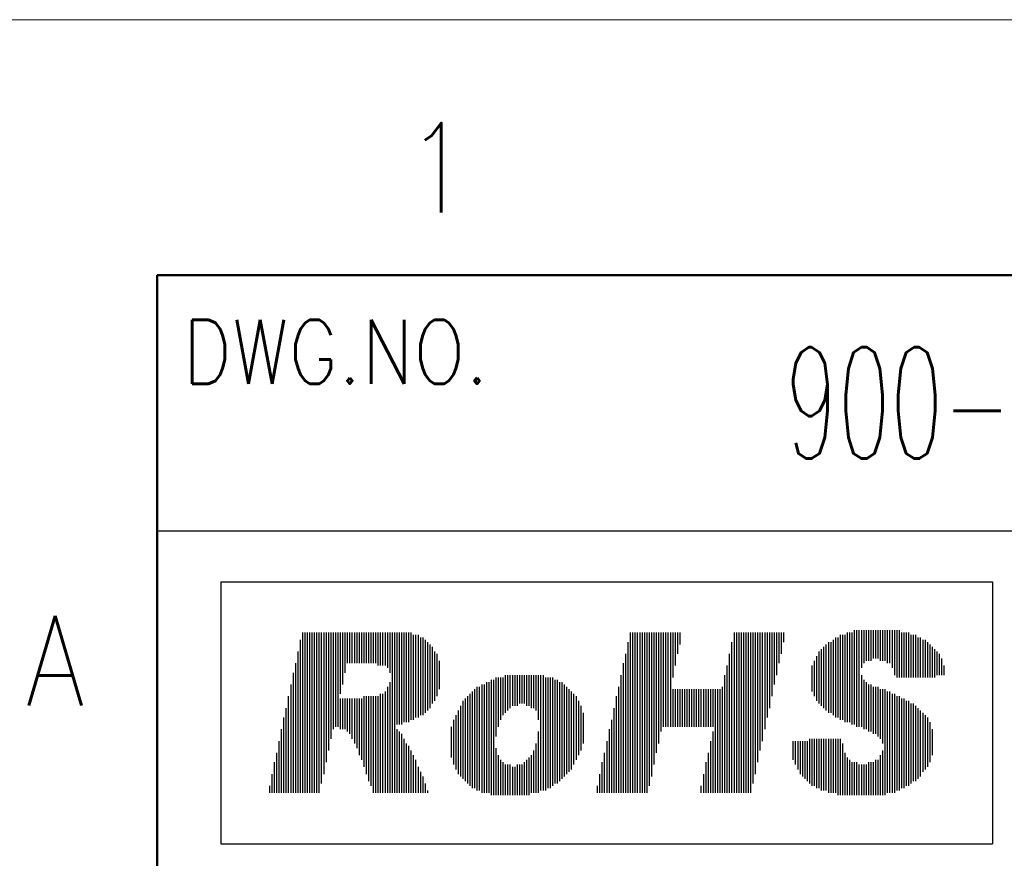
# Model space of a CAD drawing. Header units: millimetres. Extents: x 0 to 1733, y 0 to 1188.
# Tile 98 of 154: x 79 to 233, y 1057 to 1188. Entities that reach past the tile are written whole.
import ezdxf

# ---------------------------------------------------------------- set-up
doc = ezdxf.new("R2010")
doc.units = ezdxf.units.MM
doc.header["$LTSCALE"] = 0.727559
doc.layers.add('NoLayerName_001', color=7, linetype='Continuous')
doc.styles.get("Standard").update_dxf_attribs({"font": 'txt', "bigfont": 'extfont2'})

# ---------------------------------------------------------------- blocks, each defined once
blk = doc.blocks.new('JZB_0006')
at = {"layer": 'NoLayerName_001', "color": 3, "lineweight": 13, "insert": (11.99, 2.18), "char_height": 4.36, "attachment_point": 5}
blk.add_mtext('\\A1;\\W0.5500;900-191-786', dxfattribs=at)

msp = doc.modelspace()

# ---------------------------------------------------------------- linework, layer by layer
at = {"layer": 'NoLayerName_001', "color": 7, "linetype": 'Continuous', "lineweight": 13}
msp.add_line((0, 1188), (1680, 1188), dxfattribs=at)
at = {"layer": 'NoLayerName_001', "color": 7, "linetype": 'Continuous', "lineweight": 50}
for p, q in [((100, 40), (100, 1148)), ((100, 1148), (1640, 1148))]:
    msp.add_line(p, q, dxfattribs=at)
at = {"layer": 'NoLayerName_001', "color": 7, "linetype": 'Continuous', "lineweight": 25}
for p, q in [((100, 1108), (340, 1108)), ((110, 1100), (110, 1058.98691466)), ((110, 1100), (230.71974992, 1100)), ((110, 1100), (230.71974992, 1100)), ((230.71974992, 1100), (230.71974992, 1058.98691466)), ((209.10617024, 1092.40888909), (209.10617024, 1077.64839565)), ((209.47518258, 1092.40888909), (209.47518258, 1077.27938331)), ((209.84419491, 1092.40888909), (209.84419491, 1077.27938331)), ((210.21320725, 1092.40888909), (210.21320725, 1086.50469171)), ((210.58221958, 1092.40888909), (210.58221958, 1087.24271638)), ((210.95123192, 1092.40888909), (210.95123192, 1087.61172872)), ((211.32024426, 1092.40888909), (211.32024426, 1087.61172872)), ((211.68925659, 1092.40888909), (211.68925659, 1087.61172872)), ((212.05826893, 1092.40888909), (212.05826893, 1087.98074106)), ((212.42728126, 1092.40888909), (212.42728126, 1087.98074106)), ((212.7962936, 1092.40888909), (212.7962936, 1087.98074106)), ((213.16530594, 1092.40888909), (213.16530594, 1087.61172872)), ((213.53431827, 1092.40888909), (213.53431827, 1087.61172872)), ((213.90333061, 1092.40888909), (213.90333061, 1087.61172872)), ((214.27234294, 1092.40888909), (214.27234294, 1087.24271638)), ((214.64135528, 1092.40888909), (214.64135528, 1087.24271638)), ((215.01036762, 1092.40888909), (215.01036762, 1086.50469171)), ((215.37937995, 1092.40888909), (215.37937995, 1085.3976547)), ((215.74839229, 1092.40888909), (215.74839229, 1085.02864237)), ((216.11740462, 1092.40888909), (216.11740462, 1085.02864237)), ((122.38827128, 1090.93283974), (122.38827128, 1066.9470379)), ((122.75728362, 1092.03987675), (122.75728362, 1066.9470379)), ((123.12629595, 1092.03987675), (123.12629595, 1066.9470379)), ((123.49530829, 1092.03987675), (123.49530829, 1066.9470379)), ((123.86432062, 1092.03987675), (123.86432062, 1066.9470379)), ((124.23333296, 1092.03987675), (124.23333296, 1066.9470379)), ((124.6023453, 1092.03987675), (124.6023453, 1066.9470379)), ((124.97135763, 1092.03987675), (124.97135763, 1066.9470379)), ((125.34036997, 1092.03987675), (125.34036997, 1066.9470379)), ((125.7093823, 1092.03987675), (125.7093823, 1068.42308725)), ((126.07839464, 1092.03987675), (126.07839464, 1069.89913659)), ((126.44740698, 1092.03987675), (126.44740698, 1071.74419827)), ((126.81641931, 1092.03987675), (126.81641931, 1073.58925995)), ((127.18543165, 1092.03987675), (127.18543165, 1075.43432163)), ((127.55444398, 1092.03987675), (127.55444398, 1076.91037098)), ((127.92345632, 1092.03987675), (127.92345632, 1077.27938331)), ((128.29246866, 1092.03987675), (128.29246866, 1077.27938331)), ((128.66148099, 1092.03987675), (128.66148099, 1082.44555602)), ((129.03049333, 1092.03987675), (129.03049333, 1083.92160536)), ((129.39950566, 1092.03987675), (129.39950566, 1085.76666704)), ((129.768518, 1092.03987675), (129.768518, 1087.24271638)), ((130.13753034, 1092.03987675), (130.13753034, 1087.24271638)), ((130.50654267, 1092.03987675), (130.50654267, 1087.24271638)), ((130.87555501, 1092.03987675), (130.87555501, 1087.24271638)), ((131.24456734, 1092.03987675), (131.24456734, 1087.24271638)), ((131.61357968, 1092.03987675), (131.61357968, 1087.24271638)), ((131.98259202, 1092.03987675), (131.98259202, 1087.24271638)), ((132.35160435, 1092.03987675), (132.35160435, 1087.24271638)), ((132.72061669, 1092.03987675), (132.72061669, 1087.24271638)), ((133.08962902, 1092.03987675), (133.08962902, 1087.24271638)), ((133.45864136, 1092.03987675), (133.45864136, 1087.24271638)), ((133.8276537, 1092.03987675), (133.8276537, 1087.24271638)), ((134.19666603, 1092.03987675), (134.19666603, 1087.24271638)), ((134.56567837, 1092.03987675), (134.56567837, 1086.87370405)), ((134.9346907, 1092.03987675), (134.9346907, 1086.87370405)), ((135.30370304, 1092.03987675), (135.30370304, 1086.87370405)), ((135.67271538, 1092.03987675), (135.67271538, 1086.87370405)), ((136.04172771, 1092.03987675), (136.04172771, 1086.50469171)), ((136.41074005, 1092.03987675), (136.41074005, 1085.76666704)), ((136.77975238, 1092.03987675), (136.77975238, 1066.9470379)), ((137.14876472, 1092.03987675), (137.14876472, 1066.9470379)), ((137.51777706, 1092.03987675), (137.51777706, 1077.64839565)), ((137.88678939, 1092.03987675), (137.88678939, 1077.64839565)), ((138.25580173, 1092.03987675), (138.25580173, 1077.64839565)), ((138.62481406, 1092.03987675), (138.62481406, 1078.01740798)), ((138.9938264, 1092.03987675), (138.9938264, 1078.01740798)), ((139.36283874, 1092.03987675), (139.36283874, 1078.01740798)), ((139.73185107, 1092.03987675), (139.73185107, 1078.38642032)), ((140.10086341, 1091.67086442), (140.10086341, 1078.38642032)), ((140.46987574, 1091.67086442), (140.46987574, 1078.75543266)), ((140.83888808, 1091.67086442), (140.83888808, 1078.75543266)), ((141.20790042, 1091.30185208), (141.20790042, 1079.12444499)), ((141.57691275, 1091.30185208), (141.57691275, 1079.12444499)), ((141.94592509, 1090.93283974), (141.94592509, 1079.49345733)), ((174.04999832, 1092.03987675), (174.04999832, 1066.9470379)), ((174.41901066, 1092.03987675), (174.41901066, 1066.9470379)), ((174.78802299, 1092.03987675), (174.78802299, 1066.9470379)), ((175.15703533, 1092.03987675), (175.15703533, 1066.9470379)), ((175.52604766, 1092.03987675), (175.52604766, 1066.9470379)), ((175.89506, 1092.03987675), (175.89506, 1066.9470379)), ((176.26407234, 1092.03987675), (176.26407234, 1066.9470379)), ((176.63308467, 1092.03987675), (176.63308467, 1066.9470379)), ((177.00209701, 1092.03987675), (177.00209701, 1068.05407491)), ((177.37110934, 1092.03987675), (177.37110934, 1069.53012426)), ((177.74012168, 1092.03987675), (177.74012168, 1071.37518594)), ((178.10913402, 1092.03987675), (178.10913402, 1073.22024762)), ((178.47814635, 1092.03987675), (178.47814635, 1074.69629696)), ((178.84715869, 1092.03987675), (178.84715869, 1076.54135864)), ((179.21617102, 1092.03987675), (179.21617102, 1077.27938331)), ((179.58518336, 1092.03987675), (179.58518336, 1077.27938331)), ((179.9541957, 1092.03987675), (179.9541957, 1077.27938331)), ((180.32320803, 1092.03987675), (180.32320803, 1077.27938331)), ((180.69222037, 1092.03987675), (180.69222037, 1085.02864237)), ((181.0612327, 1092.03987675), (181.0612327, 1086.87370405)), ((181.43024504, 1092.03987675), (181.43024504, 1088.71876573)), ((181.79925738, 1092.03987675), (181.79925738, 1090.19481507)), ((190.2865411, 1092.03987675), (190.2865411, 1066.9470379)), ((190.65555344, 1092.03987675), (190.65555344, 1066.9470379)), ((191.02456578, 1092.03987675), (191.02456578, 1066.9470379)), ((191.39357811, 1092.03987675), (191.39357811, 1066.9470379)), ((191.76259045, 1092.03987675), (191.76259045, 1066.9470379)), ((192.13160278, 1092.03987675), (192.13160278, 1066.9470379)), ((192.50061512, 1092.03987675), (192.50061512, 1066.9470379)), ((192.86962746, 1092.03987675), (192.86962746, 1066.9470379)), ((193.23863979, 1092.03987675), (193.23863979, 1068.42308725)), ((193.60765213, 1092.03987675), (193.60765213, 1069.89913659)), ((193.97666446, 1092.03987675), (193.97666446, 1071.74419827)), ((194.3456768, 1092.03987675), (194.3456768, 1073.58925995)), ((194.71468914, 1092.03987675), (194.71468914, 1075.0653093)), ((195.08370147, 1092.03987675), (195.08370147, 1076.91037098)), ((195.45271381, 1092.03987675), (195.45271381, 1078.75543266)), ((195.82172614, 1092.03987675), (195.82172614, 1080.231482)), ((196.19073848, 1092.03987675), (196.19073848, 1082.07654368)), ((196.55975082, 1092.03987675), (196.55975082, 1083.92160536)), ((196.92876315, 1092.03987675), (196.92876315, 1085.3976547)), ((197.29777549, 1092.03987675), (197.29777549, 1087.24271638)), ((197.66678782, 1092.03987675), (197.66678782, 1088.71876573)), ((198.03580016, 1092.03987675), (198.03580016, 1090.56382741)), ((205.78505922, 1090.93283974), (205.78505922, 1079.12444499)), ((206.15407155, 1091.30185208), (206.15407155, 1078.75543266)), ((206.52308389, 1091.30185208), (206.52308389, 1078.75543266)), ((206.89209622, 1091.67086442), (206.89209622, 1078.38642032)), ((207.26110856, 1091.67086442), (207.26110856, 1078.38642032)), ((207.6301209, 1091.67086442), (207.6301209, 1078.01740798)), ((207.99913323, 1092.03987675), (207.99913323, 1078.01740798)), ((208.36814557, 1092.03987675), (208.36814557, 1078.01740798)), ((208.7371579, 1092.03987675), (208.7371579, 1077.64839565)), ((216.48641696, 1092.03987675), (216.48641696, 1085.02864237)), ((216.8554293, 1092.03987675), (216.8554293, 1085.02864237)), ((217.22444163, 1092.03987675), (217.22444163, 1085.02864237)), ((217.59345397, 1092.03987675), (217.59345397, 1085.02864237)), ((217.9624663, 1091.67086442), (217.9624663, 1085.02864237)), ((218.33147864, 1091.67086442), (218.33147864, 1085.02864237)), ((218.70049098, 1091.67086442), (218.70049098, 1085.02864237)), ((219.06950331, 1091.30185208), (219.06950331, 1085.02864237)), ((219.43851565, 1091.30185208), (219.43851565, 1085.02864237)), ((219.80752798, 1090.93283974), (219.80752798, 1085.02864237)), ((220.17654032, 1090.93283974), (220.17654032, 1085.02864237)), ((142.31493742, 1090.56382741), (142.31493742, 1079.86246966)), ((142.68394976, 1090.19481507), (142.68394976, 1080.231482)), ((143.0529621, 1089.82580274), (143.0529621, 1080.96950667)), ((173.68098598, 1090.56382741), (173.68098598, 1066.9470379)), ((189.91752877, 1090.56382741), (189.91752877, 1066.9470379)), ((203.93999754, 1089.4567904), (203.93999754, 1080.60049434)), ((204.30900987, 1089.82580274), (204.30900987, 1080.231482)), ((204.67802221, 1090.19481507), (204.67802221, 1079.86246966)), ((205.04703454, 1090.56382741), (205.04703454, 1079.49345733)), ((205.41604688, 1090.56382741), (205.41604688, 1079.49345733)), ((220.54555266, 1090.56382741), (220.54555266, 1085.02864237)), ((220.91456499, 1090.19481507), (220.91456499, 1085.02864237)), ((221.28357733, 1089.82580274), (221.28357733, 1085.02864237)), ((221.65258966, 1089.4567904), (221.65258966, 1085.02864237)), ((122.01925894, 1089.08777806), (122.01925894, 1066.9470379)), ((143.42197443, 1089.08777806), (143.42197443, 1081.33851901)), ((143.79098677, 1088.71876573), (143.79098677, 1082.07654368)), ((173.31197365, 1088.71876573), (173.31197365, 1066.9470379)), ((189.54851643, 1088.71876573), (189.54851643, 1066.9470379)), ((203.20197286, 1088.34975339), (203.20197286, 1081.33851901)), ((203.5709852, 1089.08777806), (203.5709852, 1080.96950667)), ((222.021602, 1089.08777806), (222.021602, 1085.3976547)), ((222.39061434, 1088.71876573), (222.39061434, 1085.3976547)), ((222.75962667, 1087.98074106), (222.75962667, 1085.3976547)), ((121.65024661, 1087.24271638), (121.65024661, 1066.9470379)), ((144.1599991, 1087.61172872), (144.1599991, 1083.18358069)), ((172.94296131, 1087.24271638), (172.94296131, 1066.9470379)), ((189.1795041, 1086.87370405), (189.1795041, 1066.9470379)), ((202.46394819, 1086.87370405), (202.46394819, 1082.81456835)), ((202.83296053, 1087.61172872), (202.83296053, 1082.07654368)), ((223.12863901, 1086.87370405), (223.12863901, 1085.3976547)), ((121.28123427, 1085.76666704), (121.28123427, 1066.9470379)), ((153.01629517, 1085.02864237), (153.01629517, 1075.80333397)), ((153.3853075, 1085.02864237), (153.3853075, 1077.27938331)), ((153.75431984, 1085.02864237), (153.75431984, 1078.38642032)), ((154.12333218, 1085.02864237), (154.12333218, 1079.12444499)), ((154.49234451, 1085.3976547), (154.49234451, 1079.49345733)), ((154.86135685, 1085.3976547), (154.86135685, 1079.86246966)), ((155.23036918, 1085.3976547), (155.23036918, 1080.231482)), ((155.59938152, 1085.3976547), (155.59938152, 1080.60049434)), ((155.96839386, 1085.3976547), (155.96839386, 1080.60049434)), ((156.33740619, 1085.3976547), (156.33740619, 1080.60049434)), ((156.70641853, 1085.3976547), (156.70641853, 1080.96950667)), ((157.07543086, 1085.3976547), (157.07543086, 1080.96950667)), ((157.4444432, 1085.3976547), (157.4444432, 1080.96950667)), ((157.81345554, 1085.3976547), (157.81345554, 1080.60049434)), ((158.18246787, 1085.3976547), (158.18246787, 1080.60049434)), ((158.55148021, 1085.3976547), (158.55148021, 1080.231482)), ((158.92049254, 1085.3976547), (158.92049254, 1080.231482)), ((159.28950488, 1085.3976547), (159.28950488, 1079.86246966)), ((159.65851722, 1085.3976547), (159.65851722, 1078.38642032)), ((160.02752955, 1085.3976547), (160.02752955, 1067.31605024)), ((160.39654189, 1085.3976547), (160.39654189, 1067.31605024)), ((160.76555422, 1085.02864237), (160.76555422, 1067.31605024)), ((161.13456656, 1085.02864237), (161.13456656, 1067.68506258)), ((161.5035789, 1085.02864237), (161.5035789, 1067.68506258)), ((161.87259123, 1085.02864237), (161.87259123, 1068.05407491)), ((172.57394898, 1085.3976547), (172.57394898, 1066.9470379)), ((188.81049176, 1085.3976547), (188.81049176, 1066.9470379)), ((210.21320725, 1085.3976547), (210.21320725, 1077.27938331)), ((120.91222194, 1083.92160536), (120.91222194, 1066.9470379)), ((136.04172771, 1083.55259302), (136.04172771, 1066.9470379)), ((136.41074005, 1084.2906177), (136.41074005, 1066.9470379)), ((149.69518414, 1083.18358069), (149.69518414, 1067.68506258)), ((150.06419648, 1083.55259302), (150.06419648, 1067.31605024)), ((150.43320882, 1083.55259302), (150.43320882, 1067.31605024)), ((150.80222115, 1083.92160536), (150.80222115, 1066.9470379)), ((151.17123349, 1083.92160536), (151.17123349, 1066.9470379)), ((151.54024582, 1084.2906177), (151.54024582, 1066.9470379)), ((151.90925816, 1084.2906177), (151.90925816, 1066.9470379)), ((152.2782705, 1084.65963003), (152.2782705, 1066.57802557)), ((152.64728283, 1084.65963003), (152.64728283, 1066.57802557)), ((162.24160357, 1084.65963003), (162.24160357, 1068.42308725)), ((162.6106159, 1084.65963003), (162.6106159, 1068.42308725)), ((162.97962824, 1084.2906177), (162.97962824, 1068.79209958)), ((163.34864058, 1084.2906177), (163.34864058, 1069.16111192)), ((163.71765291, 1083.92160536), (163.71765291, 1069.53012426)), ((164.08666525, 1083.55259302), (164.08666525, 1069.89913659)), ((164.45567758, 1083.18358069), (164.45567758, 1070.26814893)), ((172.20493664, 1083.55259302), (172.20493664, 1066.9470379)), ((180.69222037, 1083.18358069), (180.69222037, 1077.27938331)), ((181.0612327, 1083.18358069), (181.0612327, 1077.27938331)), ((181.43024504, 1083.18358069), (181.43024504, 1077.27938331)), ((181.79925738, 1083.18358069), (181.79925738, 1077.27938331)), ((182.16826971, 1083.18358069), (182.16826971, 1077.27938331)), ((182.53728205, 1083.18358069), (182.53728205, 1077.27938331)), ((182.90629438, 1083.18358069), (182.90629438, 1077.27938331)), ((183.27530672, 1083.18358069), (183.27530672, 1077.27938331)), ((183.64431906, 1083.18358069), (183.64431906, 1077.27938331)), ((184.01333139, 1083.18358069), (184.01333139, 1077.27938331)), ((184.38234373, 1083.18358069), (184.38234373, 1077.27938331)), ((184.75135606, 1083.18358069), (184.75135606, 1077.27938331)), ((185.1203684, 1083.18358069), (185.1203684, 1077.27938331)), ((185.48938074, 1083.18358069), (185.48938074, 1077.27938331)), ((185.85839307, 1083.18358069), (185.85839307, 1077.27938331)), ((186.22740541, 1083.18358069), (186.22740541, 1077.27938331)), ((186.59641774, 1083.18358069), (186.59641774, 1077.27938331)), ((186.96543008, 1083.18358069), (186.96543008, 1077.27938331)), ((187.33444242, 1083.18358069), (187.33444242, 1066.9470379)), ((187.70345475, 1083.18358069), (187.70345475, 1066.9470379)), ((188.07246709, 1083.18358069), (188.07246709, 1066.9470379)), ((188.44147942, 1083.55259302), (188.44147942, 1066.9470379)), ((210.58221958, 1084.65963003), (210.58221958, 1076.91037098)), ((210.95123192, 1084.2906177), (210.95123192, 1076.91037098)), ((211.32024426, 1083.92160536), (211.32024426, 1076.54135864)), ((211.68925659, 1083.92160536), (211.68925659, 1076.54135864)), ((212.05826893, 1083.55259302), (212.05826893, 1076.1723463)), ((212.42728126, 1083.55259302), (212.42728126, 1076.1723463)), ((212.7962936, 1083.55259302), (212.7962936, 1075.80333397)), ((213.16530594, 1083.18358069), (213.16530594, 1075.43432163)), ((213.53431827, 1083.18358069), (213.53431827, 1074.69629696)), ((213.90333061, 1083.18358069), (213.90333061, 1066.57802557)), ((120.5432096, 1082.07654368), (120.5432096, 1066.9470379)), ((128.66148099, 1081.70753134), (128.66148099, 1076.91037098)), ((129.03049333, 1081.70753134), (129.03049333, 1076.91037098)), ((129.39950566, 1081.70753134), (129.39950566, 1076.91037098)), ((129.768518, 1081.70753134), (129.768518, 1076.54135864)), ((130.13753034, 1081.70753134), (130.13753034, 1076.1723463)), ((130.50654267, 1081.70753134), (130.50654267, 1075.43432163)), ((130.87555501, 1081.70753134), (130.87555501, 1074.69629696)), ((131.24456734, 1081.70753134), (131.24456734, 1073.95827229)), ((131.61357968, 1081.70753134), (131.61357968, 1072.85123528)), ((131.98259202, 1081.70753134), (131.98259202, 1072.11321061)), ((132.35160435, 1082.07654368), (132.35160435, 1071.0061736)), ((132.72061669, 1082.07654368), (132.72061669, 1069.89913659)), ((133.08962902, 1082.07654368), (133.08962902, 1068.79209958)), ((133.45864136, 1082.07654368), (133.45864136, 1068.05407491)), ((133.8276537, 1082.07654368), (133.8276537, 1066.9470379)), ((134.19666603, 1082.07654368), (134.19666603, 1066.9470379)), ((134.56567837, 1082.07654368), (134.56567837, 1066.9470379)), ((134.9346907, 1082.44555602), (134.9346907, 1066.9470379)), ((135.30370304, 1082.44555602), (135.30370304, 1066.9470379)), ((135.67271538, 1082.81456835), (135.67271538, 1066.9470379)), ((148.2191348, 1081.70753134), (148.2191348, 1068.79209958)), ((148.58814714, 1082.07654368), (148.58814714, 1068.42308725)), ((148.95715947, 1082.44555602), (148.95715947, 1068.05407491)), ((149.32617181, 1082.81456835), (149.32617181, 1067.68506258)), ((164.82468992, 1082.81456835), (164.82468992, 1070.63716126)), ((165.19370226, 1082.44555602), (165.19370226, 1071.37518594)), ((165.56271459, 1082.07654368), (165.56271459, 1072.11321061)), ((171.8359243, 1082.07654368), (171.8359243, 1066.9470379)), ((214.27234294, 1082.81456835), (214.27234294, 1066.9470379)), ((214.64135528, 1082.81456835), (214.64135528, 1066.9470379)), ((215.01036762, 1082.44555602), (215.01036762, 1066.9470379)), ((215.37937995, 1082.44555602), (215.37937995, 1066.9470379)), ((215.74839229, 1082.07654368), (215.74839229, 1067.31605024)), ((216.11740462, 1082.07654368), (216.11740462, 1067.31605024)), ((216.48641696, 1081.70753134), (216.48641696, 1067.68506258)), ((216.8554293, 1081.70753134), (216.8554293, 1067.68506258)), ((120.17419726, 1080.231482), (120.17419726, 1066.9470379)), ((147.48111013, 1080.60049434), (147.48111013, 1069.53012426)), ((147.85012246, 1081.33851901), (147.85012246, 1069.16111192)), ((165.93172693, 1081.33851901), (165.93172693, 1072.85123528)), ((166.30073926, 1080.60049434), (166.30073926, 1073.58925995)), ((171.46691197, 1080.231482), (171.46691197, 1066.9470379)), ((217.22444163, 1081.33851901), (217.22444163, 1068.05407491)), ((217.59345397, 1081.33851901), (217.59345397, 1068.05407491)), ((217.9624663, 1080.96950667), (217.9624663, 1068.42308725)), ((218.33147864, 1080.96950667), (218.33147864, 1068.79209958)), ((218.70049098, 1080.60049434), (218.70049098, 1068.79209958)), ((219.06950331, 1080.231482), (219.06950331, 1069.16111192)), ((119.80518493, 1078.75543266), (119.80518493, 1066.9470379)), ((146.74308546, 1079.12444499), (146.74308546, 1070.63716126)), ((147.11209779, 1079.86246966), (147.11209779, 1069.89913659)), ((166.6697516, 1079.49345733), (166.6697516, 1074.69629696)), ((219.43851565, 1079.86246966), (219.43851565, 1069.53012426)), ((219.80752798, 1079.49345733), (219.80752798, 1070.26814893)), ((220.17654032, 1079.12444499), (220.17654032, 1070.63716126)), ((220.54555266, 1078.75543266), (220.54555266, 1071.0061736)), ((146.00506078, 1077.27938331), (146.00506078, 1072.48222294)), ((146.37407312, 1078.38642032), (146.37407312, 1071.37518594)), ((171.09789963, 1078.38642032), (171.09789963, 1066.9470379)), ((220.91456499, 1078.01740798), (220.91456499, 1071.74419827)), ((119.43617259, 1076.91037098), (119.43617259, 1066.9470379)), ((137.51777706, 1076.91037098), (137.51777706, 1066.9470379)), ((137.88678939, 1076.54135864), (137.88678939, 1066.9470379)), ((138.25580173, 1076.1723463), (138.25580173, 1066.9470379)), ((159.65851722, 1076.54135864), (159.65851722, 1066.9470379)), ((170.7288873, 1076.91037098), (170.7288873, 1066.9470379)), ((186.96543008, 1076.54135864), (186.96543008, 1066.9470379)), ((221.28357733, 1076.91037098), (221.28357733, 1072.85123528)), ((119.06716026, 1075.0653093), (119.06716026, 1066.9470379)), ((138.62481406, 1075.43432163), (138.62481406, 1066.9470379)), ((138.9938264, 1074.69629696), (138.9938264, 1066.9470379)), ((139.36283874, 1074.32728462), (139.36283874, 1066.9470379)), ((153.01629517, 1073.95827229), (153.01629517, 1066.57802557)), ((159.28950488, 1074.69629696), (159.28950488, 1066.9470379)), ((170.35987496, 1075.0653093), (170.35987496, 1066.9470379)), ((186.59641774, 1075.0653093), (186.59641774, 1066.9470379)), ((199.5118495, 1075.0653093), (199.5118495, 1072.11321061)), ((199.88086184, 1075.0653093), (199.88086184, 1071.37518594)), ((200.24987418, 1075.0653093), (200.24987418, 1070.63716126)), ((200.61888651, 1075.0653093), (200.61888651, 1069.89913659)), ((200.98789885, 1075.0653093), (200.98789885, 1069.53012426)), ((201.35691118, 1075.0653093), (201.35691118, 1069.16111192)), ((201.72592352, 1075.0653093), (201.72592352, 1068.79209958)), ((202.09493586, 1075.43432163), (202.09493586, 1068.42308725)), ((202.46394819, 1075.43432163), (202.46394819, 1068.05407491)), ((202.83296053, 1075.43432163), (202.83296053, 1068.05407491)), ((203.20197286, 1075.43432163), (203.20197286, 1067.68506258)), ((203.5709852, 1075.43432163), (203.5709852, 1067.68506258)), ((203.93999754, 1075.43432163), (203.93999754, 1067.31605024)), ((204.30900987, 1075.43432163), (204.30900987, 1067.31605024)), ((204.67802221, 1075.43432163), (204.67802221, 1067.31605024)), ((205.04703454, 1075.43432163), (205.04703454, 1066.9470379)), ((205.41604688, 1075.43432163), (205.41604688, 1066.9470379)), ((205.78505922, 1075.43432163), (205.78505922, 1066.9470379)), ((206.15407155, 1075.43432163), (206.15407155, 1066.9470379)), ((206.52308389, 1075.43432163), (206.52308389, 1066.57802557)), ((206.89209622, 1075.43432163), (206.89209622, 1066.57802557)), ((207.26110856, 1074.69629696), (207.26110856, 1066.57802557)), ((118.69814792, 1073.22024762), (118.69814792, 1066.9470379)), ((139.73185107, 1073.58925995), (139.73185107, 1066.9470379)), ((140.10086341, 1072.85123528), (140.10086341, 1066.9470379)), ((153.3853075, 1072.85123528), (153.3853075, 1066.57802557)), ((158.18246787, 1072.48222294), (158.18246787, 1066.57802557)), ((158.55148021, 1072.85123528), (158.55148021, 1066.9470379)), ((158.92049254, 1073.58925995), (158.92049254, 1066.9470379)), ((169.99086262, 1073.22024762), (169.99086262, 1066.9470379)), ((186.22740541, 1073.22024762), (186.22740541, 1066.9470379)), ((207.6301209, 1073.22024762), (207.6301209, 1066.57802557)), ((207.99913323, 1072.48222294), (207.99913323, 1066.57802557)), ((213.16530594, 1072.85123528), (213.16530594, 1066.57802557)), ((213.53431827, 1073.58925995), (213.53431827, 1066.57802557)), ((118.32913558, 1071.74419827), (118.32913558, 1066.9470379)), ((140.46987574, 1072.11321061), (140.46987574, 1066.9470379)), ((140.83888808, 1071.0061736), (140.83888808, 1066.9470379)), ((153.75431984, 1072.11321061), (153.75431984, 1066.57802557)), ((154.12333218, 1071.74419827), (154.12333218, 1066.57802557)), ((154.49234451, 1071.37518594), (154.49234451, 1066.57802557)), ((154.86135685, 1071.37518594), (154.86135685, 1066.57802557)), ((155.23036918, 1071.37518594), (155.23036918, 1066.57802557)), ((155.59938152, 1071.0061736), (155.59938152, 1066.57802557)), ((155.96839386, 1071.0061736), (155.96839386, 1066.57802557)), ((156.33740619, 1071.37518594), (156.33740619, 1066.57802557)), ((156.70641853, 1071.37518594), (156.70641853, 1066.57802557)), ((157.07543086, 1071.37518594), (157.07543086, 1066.57802557)), ((157.4444432, 1071.74419827), (157.4444432, 1066.57802557)), ((157.81345554, 1072.11321061), (157.81345554, 1066.57802557)), ((169.62185029, 1071.74419827), (169.62185029, 1066.9470379)), ((185.85839307, 1071.74419827), (185.85839307, 1066.9470379)), ((208.36814557, 1072.11321061), (208.36814557, 1066.57802557)), ((208.7371579, 1071.74419827), (208.7371579, 1066.57802557)), ((209.10617024, 1071.74419827), (209.10617024, 1066.57802557)), ((209.47518258, 1071.74419827), (209.47518258, 1066.57802557)), ((209.84419491, 1071.37518594), (209.84419491, 1066.57802557)), ((210.21320725, 1071.37518594), (210.21320725, 1066.57802557)), ((210.58221958, 1071.37518594), (210.58221958, 1066.57802557)), ((210.95123192, 1071.37518594), (210.95123192, 1066.57802557)), ((211.32024426, 1071.74419827), (211.32024426, 1066.57802557)), ((211.68925659, 1071.74419827), (211.68925659, 1066.57802557)), ((212.05826893, 1071.74419827), (212.05826893, 1066.57802557)), ((212.42728126, 1072.11321061), (212.42728126, 1066.57802557)), ((212.7962936, 1072.11321061), (212.7962936, 1066.57802557)), ((117.96012325, 1069.89913659), (117.96012325, 1066.9470379)), ((141.20790042, 1070.26814893), (141.20790042, 1066.9470379)), ((141.57691275, 1069.53012426), (141.57691275, 1066.9470379)), ((169.25283795, 1069.89913659), (169.25283795, 1066.9470379)), ((185.48938074, 1069.89913659), (185.48938074, 1066.9470379)), ((117.59111091, 1068.05407491), (117.59111091, 1066.9470379)), ((141.94592509, 1068.42308725), (141.94592509, 1066.9470379)), ((168.88382562, 1068.05407491), (168.88382562, 1066.9470379)), ((185.1203684, 1068.05407491), (185.1203684, 1066.9470379)), ((142.31493742, 1067.31605024), (142.31493742, 1066.9470379)), ((110, 1058.98691466), (230.71974992, 1058.98691466))]:
    msp.add_line(p, q, dxfattribs=at)

# ---------------------------------------------------------------- block references
at = {"layer": 'NoLayerName_001', "xscale": 4, "yscale": 4, "zscale": 4}
msp.add_blockref('JZB_0006', (198.03999329, 1119.2800293), dxfattribs=at)

# ---------------------------------------------------------------- texts
at = {"layer": 'NoLayerName_001', "color": 2, "lineweight": 13, "attachment_point": 7}
for s, insert, char_height in [('\\A1;\\W0.8600;1', (138.794828, 1157.802944), 14), ('\\A1;\\W0.8600;DWG.NO.', (104, 1131), 10), ('\\A1;\\W0.8600;A', (79.423116, 1080.65734), 14)]:
    msp.add_mtext(s, dxfattribs=dict(at, insert=insert, char_height=char_height))

doc.saveas('drawing.dxf')
